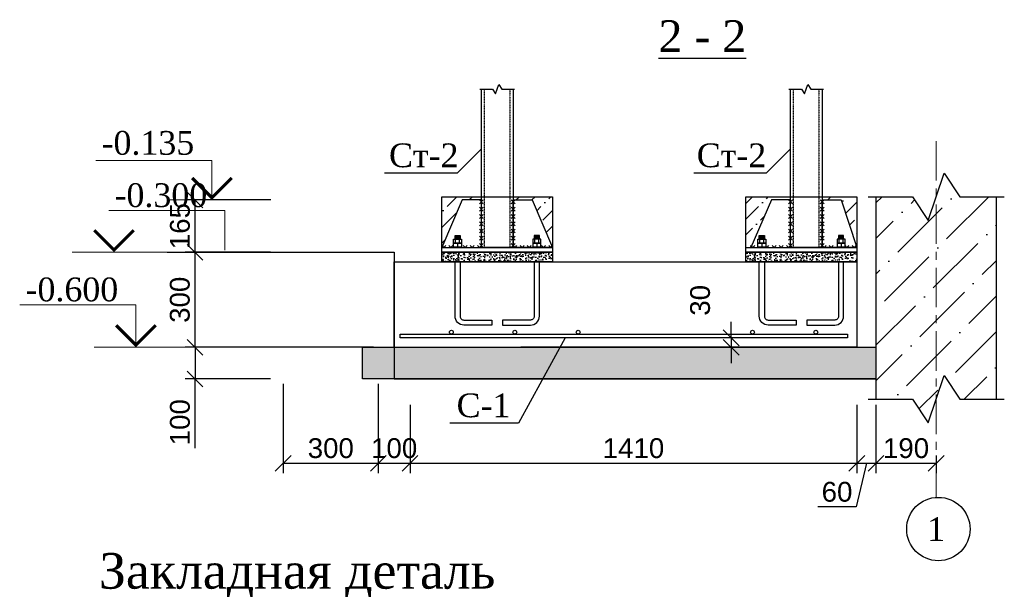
# Model space of a CAD drawing. Header units: millimetres. Extents: x 2063114 to 14983986, y -126020516 to 213791.
# Tile 225 of 256: x 2337825 to 2350251, y -1313714 to -1306522. Entities that reach past the tile are written whole.
import ezdxf
from ezdxf.enums import TextEntityAlignment as Align

# ---------------------------------------------------------------- set-up
doc = ezdxf.new("R2010")
doc.units = ezdxf.units.MM
doc.linetypes.add('ACAD_ISO03W100', pattern=[30, 12, -18])
doc.linetypes.add('CENTERX2', pattern=[4, 2.5, -0.5, 0.5, -0.5])
doc.layers.get('Defpoints').update_dxf_attribs({"color": 6, "lineweight": 35})
doc.layers.add('.', color=7, linetype='Continuous', lineweight=15)
doc.layers.add('АСО-оси', color=24, linetype='CENTERX2', lineweight=20)
doc.layers.add('Размеры', color=28, linetype='Continuous')
doc.styles.get("Standard").update_dxf_attribs({"font": 'arial.ttf'})
doc.styles.add('TIMES', font='times.ttf')
doc.styles.add('TIMES NEW', font='times.ttf', dxfattribs={"height": 200})
doc.styles.add('Times New Roman', font='times.ttf')
doc.dimstyles.new('25', dxfattribs={"dimscale": 100, "dimtxt": 2.5, "dimasz": 2, "dimexe": 1.25, "dimexo": 0.625, "dimtad": 1, "dimdec": 0, "dimlfac": 0.25, "dimtxsty": 'Standard', "dimblk": 'OBLIQUE', "dimcen": 2, "dimdle": 0.008, "dimclrd": 256, "dimclre": 256, "dimclrt": 256, "dimadec": 0, "dimazin": 0, "dimtfac": 1, "dimtdec": 0, "dimtmove": 1, "dimatfit": 2, "dimfxl": 1.25, "dimarcsym": 0})
pattern_1 = [(45, (2347815.88, -1639532.08), (74.087113, 271.65275), [349.25, -69.85, 0, -69.85])]

# ---------------------------------------------------------------- blocks, each defined once
blk = doc.blocks.new('_Oblique')
at = {"color": 0, "linetype": 'ByBlock', "lineweight": -2}
blk.add_line((-0.5, -0.5), (0.5, 0.5), dxfattribs=at)
blk = doc.blocks.new('*D639')
at = {"lineweight": -2, "transparency": 16777216}
for p, q in [((2342289, -1310658), (2339913, -1310658)), ((2340038, -1310657), (2340038, -1311059)), ((2340989, -1311058), (2339913, -1311058)), ((2340038, -1311931), (2340038, -1311058))]:
    blk.add_line(p, q, dxfattribs=at)
at = {"layer": 'Defpoints', "color": 0, "lineweight": 30, "transparency": 16777216}
for p in [(2342351, -1310658), (2340038, -1311058), (2341051, -1311058)]:
    blk.add_point(p, dxfattribs=at)
at = {"lineweight": -2, "transparency": 16777216, "xscale": 200, "yscale": 200, "zscale": 200}
for p, rotation in [((2340038, -1310658), 90), ((2340038, -1311058), 270)]:
    blk.add_blockref('_Oblique', p, dxfattribs=dict(at, rotation=rotation))
at = {"transparency": 16777216, "insert": (2339848, -1311604), "char_height": 250, "attachment_point": 5, "rotation": 90}
blk.add_mtext('100', dxfattribs=at)
blk = doc.blocks.new('*D640')
at = {"lineweight": -2, "transparency": 16777216}
for p, q in [((2340989, -1309458), (2339913, -1309458)), ((2340038, -1310659), (2340038, -1309457)), ((2340989, -1310658), (2339913, -1310658))]:
    blk.add_line(p, q, dxfattribs=at)
at = {"layer": 'Defpoints', "color": 0, "lineweight": 30, "transparency": 16777216}
for p in [(2340038, -1309458), (2341051, -1309458), (2341051, -1310658)]:
    blk.add_point(p, dxfattribs=at)
at = {"lineweight": -2, "transparency": 16777216, "xscale": 200, "yscale": 200, "zscale": 200}
for p, rotation in [((2340038, -1309458), 90), ((2340038, -1310658), 270)]:
    blk.add_blockref('_Oblique', p, dxfattribs=dict(at, rotation=rotation))
at = {"transparency": 16777216, "insert": (2339847, -1310058), "char_height": 250, "attachment_point": 5, "rotation": 90}
blk.add_mtext('300', dxfattribs=at)
blk = doc.blocks.new('*D641')
at = {"lineweight": -2, "transparency": 16777216}
for p, q in [((2346803, -1310538), (2346803, -1310338)), ((2346950, -1310538), (2346678, -1310538)), ((2346803, -1310538), (2346803, -1310658)), ((2346950, -1310658), (2346678, -1310658)), ((2346803, -1310658), (2346803, -1310858))]:
    blk.add_line(p, q, dxfattribs=at)
at = {"layer": 'Defpoints', "color": 0, "lineweight": 30, "transparency": 16777216}
for p in [(2347012, -1310538), (2346803, -1310658), (2347012, -1310658)]:
    blk.add_point(p, dxfattribs=at)
at = {"lineweight": -2, "transparency": 16777216, "xscale": 200, "yscale": 200, "zscale": 200}
for p, rotation in [((2346803, -1310538), 270), ((2346803, -1310658), 90)]:
    blk.add_blockref('_Oblique', p, dxfattribs=dict(at, rotation=rotation))
at = {"transparency": 16777216, "insert": (2346413, -1310065), "char_height": 250, "attachment_point": 5, "rotation": 90}
blk.add_mtext('30', dxfattribs=at)
blk = doc.blocks.new('*D642')
at = {"lineweight": -2, "transparency": 16777216}
for p, q in [((2342351, -1311383), (2342351, -1312248)), ((2342751, -1311383), (2342751, -1312248)), ((2342350, -1312123), (2342752, -1312123))]:
    blk.add_line(p, q, dxfattribs=at)
at = {"layer": 'Defpoints', "color": 0, "lineweight": 30, "transparency": 16777216}
for p in [(2342351, -1311321), (2342751, -1311321), (2342751, -1312123)]:
    blk.add_point(p, dxfattribs=at)
at = {"lineweight": -2, "transparency": 16777216, "xscale": 200, "yscale": 200, "zscale": 200, "rotation": 180}
blk.add_blockref('_Oblique', (2342351, -1312123), dxfattribs=at)
at = {"lineweight": -2, "transparency": 16777216, "xscale": 200, "yscale": 200, "zscale": 200}
blk.add_blockref('_Oblique', (2342751, -1312123), dxfattribs=at)
at = {"transparency": 16777216, "insert": (2342551, -1311933), "char_height": 250, "attachment_point": 5}
blk.add_mtext('100', dxfattribs=at)
blk = doc.blocks.new('*D643')
at = {"lineweight": -2, "transparency": 16777216}
for p, q in [((2348391, -1311383), (2348391, -1312248)), ((2348631, -1311383), (2348631, -1312248)), ((2348511, -1312123), (2348382, -1312674)), ((2348390, -1312123), (2348632, -1312123)), ((2348382, -1312674), (2347898, -1312674))]:
    blk.add_line(p, q, dxfattribs=at)
at = {"layer": 'Defpoints', "color": 0, "lineweight": 30, "transparency": 16777216}
for p in [(2348391, -1311321), (2348631, -1311321), (2348631, -1312123)]:
    blk.add_point(p, dxfattribs=at)
at = {"lineweight": -2, "transparency": 16777216, "xscale": 200, "yscale": 200, "zscale": 200, "rotation": 180}
blk.add_blockref('_Oblique', (2348391, -1312123), dxfattribs=at)
at = {"lineweight": -2, "transparency": 16777216, "xscale": 200, "yscale": 200, "zscale": 200}
blk.add_blockref('_Oblique', (2348631, -1312123), dxfattribs=at)
at = {"transparency": 16777216, "insert": (2348140, -1312484), "char_height": 250, "attachment_point": 5}
blk.add_mtext('60', dxfattribs=at)
blk = doc.blocks.new('*D644')
at = {"lineweight": -2, "transparency": 16777216}
for p, q in [((2342751, -1311383), (2342751, -1312248)), ((2348391, -1311383), (2348391, -1312248)), ((2342750, -1312123), (2348392, -1312123))]:
    blk.add_line(p, q, dxfattribs=at)
at = {"layer": 'Defpoints', "color": 0, "lineweight": 30, "transparency": 16777216}
for p in [(2342751, -1311321), (2348391, -1311321), (2348391, -1312123)]:
    blk.add_point(p, dxfattribs=at)
at = {"lineweight": -2, "transparency": 16777216, "xscale": 200, "yscale": 200, "zscale": 200, "rotation": 180}
blk.add_blockref('_Oblique', (2342751, -1312123), dxfattribs=at)
at = {"lineweight": -2, "transparency": 16777216, "xscale": 200, "yscale": 200, "zscale": 200}
blk.add_blockref('_Oblique', (2348391, -1312123), dxfattribs=at)
at = {"transparency": 16777216, "insert": (2345571, -1311933), "char_height": 250, "attachment_point": 5}
blk.add_mtext('1410', dxfattribs=at)
blk = doc.blocks.new('*D624')
at = {"lineweight": -2, "transparency": 16777216}
for p, q in [((2340996, -1308798), (2339913, -1308798)), ((2340038, -1309459), (2340038, -1308797)), ((2340989, -1309458), (2339913, -1309458))]:
    blk.add_line(p, q, dxfattribs=at)
at = {"layer": 'Defpoints', "color": 0, "lineweight": 30, "transparency": 16777216}
for p in [(2340038, -1308798), (2341058, -1308798), (2341051, -1309458)]:
    blk.add_point(p, dxfattribs=at)
at = {"lineweight": -2, "transparency": 16777216, "xscale": 200, "yscale": 200, "zscale": 200}
for p, rotation in [((2340038, -1308798), 90), ((2340038, -1309458), 270)]:
    blk.add_blockref('_Oblique', p, dxfattribs=dict(at, rotation=rotation))
at = {"transparency": 16777216, "insert": (2339848, -1309128), "char_height": 250, "attachment_point": 5, "rotation": 90}
blk.add_mtext('165', dxfattribs=at)
blk = doc.blocks.new('*D700')
at = {"lineweight": -2, "transparency": 16777216}
for p, q in [((2348631, -1311383), (2348631, -1312248)), ((2349391, -1312025), (2349391, -1312248)), ((2348630, -1312123), (2349392, -1312123))]:
    blk.add_line(p, q, dxfattribs=at)
at = {"layer": 'Defpoints', "color": 0, "lineweight": 30, "transparency": 16777216}
for p in [(2348631, -1311321), (2349391, -1311962), (2349391, -1312123)]:
    blk.add_point(p, dxfattribs=at)
at = {"lineweight": -2, "transparency": 16777216, "xscale": 200, "yscale": 200, "zscale": 200, "rotation": 180}
blk.add_blockref('_Oblique', (2348631, -1312123), dxfattribs=at)
at = {"lineweight": -2, "transparency": 16777216, "xscale": 200, "yscale": 200, "zscale": 200}
blk.add_blockref('_Oblique', (2349391, -1312123), dxfattribs=at)
at = {"transparency": 16777216, "insert": (2349011, -1311933), "char_height": 250, "attachment_point": 5}
blk.add_mtext('190', dxfattribs=at)
blk = doc.blocks.new('*D623')
at = {"lineweight": -2, "transparency": 16777216}
for p, q in [((2341151, -1311121), (2341151, -1312248)), ((2342351, -1311121), (2342351, -1312248)), ((2341150, -1312123), (2342352, -1312123))]:
    blk.add_line(p, q, dxfattribs=at)
at = {"layer": 'Defpoints', "color": 0, "lineweight": 30, "transparency": 16777216}
for p in [(2341151, -1311058), (2342351, -1311058), (2342351, -1312123)]:
    blk.add_point(p, dxfattribs=at)
at = {"lineweight": -2, "transparency": 16777216, "xscale": 200, "yscale": 200, "zscale": 200, "rotation": 180}
blk.add_blockref('_Oblique', (2341151, -1312123), dxfattribs=at)
at = {"lineweight": -2, "transparency": 16777216, "xscale": 200, "yscale": 200, "zscale": 200}
blk.add_blockref('_Oblique', (2342351, -1312123), dxfattribs=at)
at = {"transparency": 16777216, "insert": (2341751, -1311933), "char_height": 250, "attachment_point": 5}
blk.add_mtext('300', dxfattribs=at)

msp = doc.modelspace()

# ---------------------------------------------------------------- hatches: boundary and pattern name
at = {"layer": '.'}
h = msp.add_hatch(dxfattribs=at)
h.set_pattern_fill('GRAVEL', color=256, scale=15)
h.set_pattern_definition([(228.012788, (2347330.593, -1630605.333), (-3048.0000002, -3428.9999998), [51.2582, -5074.57255]), (184.969741, (2347296.303, -1630643.433), (4571.9999982, 381.0000217), [87.9607, -8708.10733]), (132.510447, (2347208.673, -1630651.053), (3810.0000016, -4190.9999985), [62.02223, -6140.2084]), (267.273689, (2347060.083, -1630746.303), (381.0000008, 7620), [80.1007, -7929.9656]), (292.833654, (2347056.273, -1630826.313), (-1905.0000002, 4571.9999999), [78.54505, -7775.97116]), (357.273689, (2347086.753, -1630898.703), (-7620, 381.0000008), [80.1007, -7929.9656]), (37.6942405, (2347166.763, -1630902.513), (-4952.9999998, -3810.0000003), [105.92905, -10486.9673]), (72.2553284, (2347250.583, -1630837.743), (2667.0000007, 8381.9999998), [100.00793, -9900.7885]), (121.4295656, (2347281.063, -1630742.493), (-3048.0000004, 4952.9999997), [80.37195, -7956.83185]), (175.236358, (2347239.153, -1630673.913), (4191, -381.0000007), [91.757, -4496.09054]), (222.397438, (2347147.713, -1630666.293), (-4571.99999985, -4191.00000016), [118.6617, -11747.51588]), (138.814075, (2347437.273, -1630750.113), (-2667, 2286), [40.5007, -4009.58487]), (171.4692344, (2347406.793, -1630723.443), (4953.0000001, -761.9999991), [77.0523, -7628.19585]), (225, (2347330.6, -1630712), (-5e-14, -381), [53.8814, -484.93397]), (203.19859, (2347303.923, -1630666.293), (1905, 762), [29.0162, -2872.59336]), (291.80141, (2347277.25, -1630677.72), (-381, 1143), [41.03484, -2010.71295]), (30.963757, (2347292.493, -1630715.82), (1143, 762), [66.64795, -2154.94472]), (161.56505, (2347349.64, -1630681.53), (762, -381), [48.19307, -1156.6347]), (16.38954, (2347056.273, -1630677.723), (3810, 1143), [67.5132, -6683.824]), (70.346176, (2347121.043, -1630658.673), (-1524.0000001, -4191), [56.63984, -5607.33235]), (293.19859, (2347349.643, -1630605.333), (-762, 1905), [58.032, -2843.57754]), (343.61046, (2347372.503, -1630658.673), (-3810.0000001, 1142.9999997), [67.5132, -6683.824]), (339.443955, (2347056.273, -1630913.943), (-1905, 762), [65.1053, -3190.16015]), (294.775141, (2347117.233, -1630936.803), (-1905.0000023, 4190.999999), [54.5508, -5400.539]), (66.80141, (2347353.453, -1630986.333), (762, 1905), [58.032, -2843.57754]), (17.354025, (2347376.313, -1630932.993), (-4952.9999999, -1524.0000003), [63.8674, -6322.8564]), (69.443955, (2347166.763, -1630986.333), (-762, -1905), [32.55264, -3222.7128]), (101.309932, (2347330.59, -1630986.33), (-381, 1524), [19.4272, -1923.29924]), (165.963757, (2347326.78, -1630967.28), (1143, -381), [78.54506, -1492.3582]), (186.009006, (2347250.583, -1630948.233), (3810, 381.0000002), [72.79005, -7206.20473]), (303.690068, (2347292.49, -1630750.11), (-381, 762), [54.9486, -1318.76645]), (353.1572266, (2347322.973, -1630795.833), (6477.00000004, -761.99999966), [95.9335, -9497.40136]), (60.945396, (2347418.223, -1630807.263), (-1524, -2667), [39.22624, -3883.40885]), (90, (2347437.27, -1630772.97), (-381, 381), [22.86, -358.14]), (120.256437, (2347242.963, -1630936.803), (1523.9999998, -2667), [52.93004, -5240.0911]), (48.012787, (2347216.293, -1630891.083), (3048.0000003, 3428.9999998), [102.51643, -5023.31433]), (0, (2347284.87, -1630814.9), (381, 381), [99.06, -281.94]), (325.3048465, (2347383.933, -1630814.883), (3810.0000014, -2666.999998), [60.24143, -5963.8975]), (254.054604, (2347433.463, -1630849.173), (-381, -1524), [55.47436, -2718.2475]), (207.6459754, (2347418.223, -1630902.513), (-7239.0000003, -3809.9999995), [90.32176, -8941.86966]), (175.426079, (2347338.213, -1630944.423), (-4953, 381), [95.5544, -9459.87697])])
edge = h.paths.add_edge_path()
edge.add_line((2342151.11512, -1310658.08365), (2342151.11512, -1311058.08365))
edge.add_line((2342151.11512, -1311058.08365), (2348631.11512, -1311058.08365))
edge.add_line((2348631.11512, -1311058.08365), (2348631.11512, -1310658.08365))
edge.add_line((2348631.11512, -1310658.08365), (2342224.33174, -1310658.08365))
h = msp.add_hatch()
h.set_pattern_fill('ANSI36', color=253, scale=100)
h.set_pattern_definition([(45, (2561513.1, -1632074.95), (168.3798, 617.3926), [793.75, -158.75, 0, -158.75])])
h.paths.add_polyline_path([(2348631.11512, -1311313.75246), (2349091.11512, -1311313.75246), (2349291.11512, -1311613.75246), (2349491.11512, -1311013.75246), (2349691.11512, -1311313.75246), (2350151.11512, -1311313.75246), (2350151.11512, -1308758.08365), (2349691.11512, -1308758.08365), (2349491.11512, -1308458.08365), (2349291.11512, -1309058.08365), (2349091.11512, -1308758.08365), (2348631.11512, -1308758.08365)])
h = msp.add_hatch()
h.set_pattern_fill('ANSI36', color=0, scale=44, style=0)
h.set_pattern_definition([(45, (2347835.88, -1639532.08), (74.087113, 271.65275), [349.25, -69.85, 0, -69.85])])
h.paths.add_polyline_path([(2343411.21827, -1308798.08365), (2343651.21827, -1308798.08365), (2343651.21827, -1308758.08365), (2343150.78779, -1308758.08365), (2343151.11512, -1309398.08365), (2343151.21827, -1309398.08365)])
h.paths.add_polyline_path([(2344550.78779, -1308758.08365), (2344051.11512, -1308758.08365), (2344051.11512, -1308798.08365), (2344291.11512, -1308798.08365), (2344551.11512, -1309398.08365)])
h = msp.add_hatch()
h.set_pattern_fill('ANSI36', color=0, scale=44, style=0)
h.set_pattern_definition(pattern_1)
h.paths.add_polyline_path([(2347311.21827, -1308798.08365), (2347551.21827, -1308798.08365), (2347551.21827, -1308758.08365), (2346991.11512, -1308758.08365), (2346991.11512, -1309398.08365), (2347051.21827, -1309398.08365)])
h = msp.add_hatch()
h.set_pattern_fill('ANSI36', color=0, scale=44, style=0)
h.set_pattern_definition(pattern_1)
h.paths.add_polyline_path([(2348391.11512, -1308758.08365), (2347951.11512, -1308758.08365), (2347951.11512, -1308798.08365), (2348191.11512, -1308798.08365), (2348391.11512, -1309398.08365)])
h = msp.add_hatch()
h.set_pattern_fill('AR-CONC', color=0, scale=0.5, style=0)
h.set_pattern_definition([(50, (2344075.876, -1639532.08), (91.092334, -7.969543), [9.525, -104.775]), (355, (2344075.88, -1639532.08), (-17.62171, 95.528423), [7.62, -83.820292]), (100.451445, (2344083.47, -1639532.75), (73.470624, 87.558876), [8.095004, -89.045122]), (46.1842, (2344075.88, -1639506.68), (135.53952, -21.021164), [14.2875, -157.1625]), (96.635558, (2344087.17, -1639508.43), (118.702067, 123.71306), [12.14251, -133.567804]), (351.18415, (2344075.88, -1639506.68), (118.70207, 123.71306), [11.429984, -125.729866]), (21, (2344088.576, -1639513.03), (75.807196, -51.132599), [9.525, -104.775]), (326, (2344088.58, -1639513.03), (30.901014, 92.093983), [7.62, -83.82]), (71.451445, (2344094.89, -1639517.29), (106.70821, 40.961384), [8.095004, -89.04497]), (37.5, (2344075.876, -1639532.08), (1.5443016, 42.2775194), [0, -82.804, 0, -85.09, 0, -84.1375]), (7.5, (2344075.876, -1639532.08), (33.409831, 50.0902874), [0, -48.514, 0, -80.899, 0, -32.0675]), (327.5, (2344047.555, -1639532.08), (67.7952976, -2.864372), [0, -31.75, 0, -99.06, 0, -131.445]), (317.5, (2344034.855, -1639532.08), (74.064591, 12.713246), [0, -41.275, 0, -65.786, 0, -93.345])])
h.paths.add_polyline_path([(2344550.78779, -1309458.08365), (2343150.78779, -1309458.08365), (2343150.78779, -1309578.08365), (2344550.78779, -1309578.08365)])
h = msp.add_hatch()
h.set_pattern_fill('AR-CONC', color=0, scale=0.5, style=0)
h.set_pattern_definition([(50, (2347815.876, -1639532.08), (91.092334, -7.969543), [9.525, -104.775]), (355, (2347815.88, -1639532.08), (-17.62171, 95.528423), [7.62, -83.820292]), (100.451445, (2347823.47, -1639532.75), (73.470624, 87.558876), [8.095004, -89.045122]), (46.1842, (2347815.88, -1639506.68), (135.53952, -21.021164), [14.2875, -157.1625]), (96.635558, (2347827.17, -1639508.43), (118.702067, 123.71306), [12.14251, -133.567804]), (351.18415, (2347815.88, -1639506.68), (118.70207, 123.71306), [11.429984, -125.729866]), (21, (2347828.576, -1639513.03), (75.807196, -51.132599), [9.525, -104.775]), (326, (2347828.58, -1639513.03), (30.901014, 92.093983), [7.62, -83.82]), (71.451445, (2347834.89, -1639517.29), (106.70821, 40.961384), [8.095004, -89.04497]), (37.5, (2347815.876, -1639532.08), (1.5443016, 42.2775194), [0, -82.804, 0, -85.09, 0, -84.1375]), (7.5, (2347815.876, -1639532.08), (33.409831, 50.0902874), [0, -48.514, 0, -80.899, 0, -32.0675]), (327.5, (2347787.555, -1639532.08), (67.7952976, -2.864372), [0, -31.75, 0, -99.06, 0, -131.445]), (317.5, (2347774.855, -1639532.08), (74.064591, 12.713246), [0, -41.275, 0, -65.786, 0, -93.345])])
h.paths.add_polyline_path([(2346991.11512, -1309458.08365), (2346991.11512, -1309578.08365), (2348391.11512, -1309578.08365), (2348391.11512, -1309458.08365)])

# ---------------------------------------------------------------- linework, layer by layer
at = {"color": 7, "lineweight": 13}
for p, q in [((2340973.55585, -1308798.08365), (2339722.11385, -1308798.08365)), ((2339737.55219, -1309458.08365), (2338486.11019, -1309458.08365)), ((2340014.24483, -1310658.08365), (2338762.80283, -1310658.08365))]:
    msp.add_line(p, q, dxfattribs=at)
at = {"lineweight": 30}
for p, q in [((2343626.21827, -1308798.08365), (2343676.21827, -1308848.08365)), ((2343626.21827, -1308848.08365), (2343676.21827, -1308798.08365)), ((2344026.11512, -1308798.08365), (2344076.11512, -1308848.08365)), ((2344026.11512, -1308848.08365), (2344076.11512, -1308798.08365)), ((2347526.21827, -1308798.08365), (2347576.21827, -1308848.08365)), ((2347526.21827, -1308848.08365), (2347576.21827, -1308798.08365)), ((2347926.11512, -1308798.08365), (2347976.11512, -1308848.08365)), ((2347926.11512, -1308848.08365), (2347976.11512, -1308798.08365)), ((2343626.21827, -1308889.75032), (2343676.21827, -1308939.75032)), ((2343626.21827, -1308939.75032), (2343676.21827, -1308889.75032)), ((2344026.11512, -1308889.75032), (2344076.11512, -1308939.75032)), ((2344026.11512, -1308939.75032), (2344076.11512, -1308889.75032)), ((2347526.21827, -1308889.75032), (2347576.21827, -1308939.75032)), ((2347526.21827, -1308939.75032), (2347576.21827, -1308889.75032)), ((2347926.11512, -1308889.75032), (2347976.11512, -1308939.75032)), ((2347926.11512, -1308939.75032), (2347976.11512, -1308889.75032)), ((2343626.21827, -1308981.41698), (2343676.21827, -1309031.41698)), ((2343626.21827, -1309031.41698), (2343676.21827, -1308981.41698)), ((2343626.21827, -1309073.08365), (2343676.21827, -1309123.08365)), ((2343626.21827, -1309123.08365), (2343676.21827, -1309073.08365)), ((2344026.11512, -1308981.41698), (2344076.11512, -1309031.41698)), ((2344026.11512, -1309031.41698), (2344076.11512, -1308981.41698)), ((2344026.11512, -1309073.08365), (2344076.11512, -1309123.08365)), ((2344026.11512, -1309123.08365), (2344076.11512, -1309073.08365)), ((2347526.21827, -1308981.41698), (2347576.21827, -1309031.41698)), ((2347526.21827, -1309031.41698), (2347576.21827, -1308981.41698)), ((2347526.21827, -1309073.08365), (2347576.21827, -1309123.08365)), ((2347526.21827, -1309123.08365), (2347576.21827, -1309073.08365)), ((2347926.11512, -1308981.41698), (2347976.11512, -1309031.41698)), ((2347926.11512, -1309031.41698), (2347976.11512, -1308981.41698)), ((2347926.11512, -1309073.08365), (2347976.11512, -1309123.08365)), ((2347926.11512, -1309123.08365), (2347976.11512, -1309073.08365)), ((2343626.21827, -1309164.75032), (2343676.21827, -1309214.75032)), ((2343626.21827, -1309214.75032), (2343676.21827, -1309164.75032)), ((2344026.11512, -1309164.75032), (2344076.11512, -1309214.75032)), ((2344026.11512, -1309214.75032), (2344076.11512, -1309164.75032)), ((2347526.21827, -1309164.75032), (2347576.21827, -1309214.75032)), ((2347526.21827, -1309214.75032), (2347576.21827, -1309164.75032)), ((2347926.11512, -1309164.75032), (2347976.11512, -1309214.75032)), ((2347926.11512, -1309214.75032), (2347976.11512, -1309164.75032)), ((2343626.21827, -1309256.41698), (2343676.21827, -1309306.41698)), ((2343626.21827, -1309306.41698), (2343676.21827, -1309256.41698)), ((2344026.11512, -1309256.41698), (2344076.11512, -1309306.41698)), ((2344026.11512, -1309306.41698), (2344076.11512, -1309256.41698)), ((2347526.21827, -1309256.41698), (2347576.21827, -1309306.41698)), ((2347526.21827, -1309306.41698), (2347576.21827, -1309256.41698)), ((2347926.11512, -1309256.41698), (2347976.11512, -1309306.41698)), ((2347926.11512, -1309306.41698), (2347976.11512, -1309256.41698)), ((2343176.21827, -1309398.08365), (2343158.77641, -1309380.64179)), ((2343176.21827, -1309398.08365), (2343201.21827, -1309373.08365)), ((2343266.21827, -1309398.08365), (2343241.21827, -1309373.08365)), ((2343266.21827, -1309398.08365), (2343291.21827, -1309373.08365)), ((2343446.21827, -1309398.08365), (2343421.21827, -1309373.08365)), ((2343446.21827, -1309398.08365), (2343471.21827, -1309373.08365)), ((2343536.21827, -1309398.08365), (2343511.21827, -1309373.08365)), ((2343536.21827, -1309398.08365), (2343561.21827, -1309373.08365)), ((2343626.21827, -1309398.08365), (2343601.21827, -1309373.08365)), ((2343626.21827, -1309348.08365), (2343676.21827, -1309398.08365)), ((2343626.21827, -1309398.08365), (2343676.21827, -1309348.08365)), ((2343626.21827, -1309398.08365), (2343651.21827, -1309373.08365)), ((2344026.11512, -1309348.08365), (2344076.11512, -1309398.08365)), ((2344026.11512, -1309398.08365), (2344076.11512, -1309348.08365)), ((2344076.11512, -1309398.08365), (2344051.11512, -1309373.08365)), ((2344076.11512, -1309398.08365), (2344101.11512, -1309373.08365)), ((2344166.11512, -1309398.08365), (2344141.11512, -1309373.08365)), ((2344166.11512, -1309398.08365), (2344191.11512, -1309373.08365)), ((2344256.11512, -1309398.08365), (2344231.11512, -1309373.08365)), ((2344256.11512, -1309398.08365), (2344281.11512, -1309373.08365)), ((2344436.11512, -1309398.08365), (2344411.11512, -1309373.08365)), ((2344436.11512, -1309398.08365), (2344461.11512, -1309373.08365)), ((2344526.11512, -1309398.08365), (2344501.11512, -1309373.08365)), ((2344526.11512, -1309398.08365), (2344551.11512, -1309373.08365)), ((2347076.21827, -1309398.08365), (2347058.77641, -1309380.64179)), ((2347076.21827, -1309398.08365), (2347101.21827, -1309373.08365)), ((2347256.21827, -1309398.08365), (2347241.11512, -1309382.9805)), ((2347256.21827, -1309398.08365), (2347281.21827, -1309373.08365)), ((2347346.21827, -1309398.08365), (2347321.21827, -1309373.08365)), ((2347346.21827, -1309398.08365), (2347371.21827, -1309373.08365)), ((2347436.21827, -1309398.08365), (2347411.21827, -1309373.08365)), ((2347436.21827, -1309398.08365), (2347461.21827, -1309373.08365)), ((2347526.21827, -1309398.08365), (2347501.21827, -1309373.08365)), ((2347526.21827, -1309348.08365), (2347576.21827, -1309398.08365)), ((2347526.21827, -1309398.08365), (2347576.21827, -1309348.08365)), ((2347526.21827, -1309398.08365), (2347551.21827, -1309373.08365)), ((2347926.11512, -1309348.08365), (2347976.11512, -1309398.08365)), ((2347926.11512, -1309398.08365), (2347976.11512, -1309348.08365)), ((2347976.11512, -1309398.08365), (2347951.11512, -1309373.08365)), ((2347976.11512, -1309398.08365), (2348001.11512, -1309373.08365)), ((2348066.11512, -1309398.08365), (2348041.11512, -1309373.08365)), ((2348066.11512, -1309398.08365), (2348091.11512, -1309373.08365)), ((2348265.62498, -1309398.08365), (2348240.62498, -1309373.08365)), ((2348265.62498, -1309398.08365), (2348290.62498, -1309373.08365)), ((2348355.62498, -1309398.08365), (2348330.62498, -1309373.08365)), ((2348355.62498, -1309398.08365), (2348380.62498, -1309373.08365))]:
    msp.add_line(p, q, dxfattribs=at)
for p, q in [((2343326.11512, -1309344.08365), (2343326.11512, -1309294.08365)), ((2343376.11512, -1309344.08365), (2343376.11512, -1309294.08365)), ((2344326.11512, -1309344.08365), (2344326.11512, -1309294.08365)), ((2344376.11512, -1309344.08365), (2344376.11512, -1309294.08365)), ((2347166.11512, -1309344.08365), (2347166.11512, -1309294.08365)), ((2347216.11512, -1309344.08365), (2347216.11512, -1309294.08365)), ((2348166.11512, -1309344.08365), (2348166.11512, -1309294.08365)), ((2348216.11512, -1309344.08365), (2348216.11512, -1309294.08365))]:
    msp.add_line(p, q)
for points in [[(2343631.21827, -1307398.08365), (2343791.16669, -1307398.08365), (2343831.16669, -1307458.08365), (2343871.16669, -1307338.08365), (2343911.16669, -1307398.08365), (2344071.11512, -1307398.08365)], [(2347531.21827, -1307398.08365), (2347691.16669, -1307398.08365), (2347731.16669, -1307458.08365), (2347771.16669, -1307338.08365), (2347811.16669, -1307398.08365), (2347971.11512, -1307398.08365)], [(2344051.11512, -1307398.08365), (2344051.11512, -1309398.08365), (2343651.21827, -1309398.08365), (2343651.21827, -1307398.08365)], [(2347951.11512, -1307398.08365), (2347951.11512, -1309398.08365), (2347551.21827, -1309398.08365), (2347551.21827, -1307398.08365)], [(2343651.16669, -1308153.6045), (2343345.84803, -1308458.92317), (2342430.7638, -1308457.59013)], [(2347551.16669, -1308153.6045), (2347245.84803, -1308458.92317), (2346330.7638, -1308457.59013)], [(2348531.11512, -1308758.08365), (2349091.11512, -1308758.08365), (2349291.11512, -1309058.08365), (2349491.11512, -1308458.08365), (2349691.11512, -1308758.08365), (2350251.11512, -1308758.08365)], [(2343651.21827, -1308798.08365), (2343411.21827, -1308798.08365), (2343151.21827, -1309398.08365), (2343651.21827, -1309398.08365), (2343651.21827, -1308798.08365)], [(2344051.11512, -1308798.08365), (2344291.11512, -1308798.08365), (2344551.11512, -1309398.08365), (2344051.11512, -1309398.08365), (2344051.11512, -1308798.08365)], [(2347051.21827, -1309398.08365), (2347551.21827, -1309398.08365), (2347551.21827, -1308798.08365), (2347311.21827, -1308798.08365), (2347051.21827, -1309398.08365)], [(2348391.11512, -1309398.08365), (2347951.11512, -1309398.08365), (2347951.11512, -1308798.08365), (2348191.11512, -1308798.08365), (2348391.11512, -1309398.08365)], [(2348631.11512, -1308758.08365), (2348631.11512, -1311313.75246)], [(2350151.11512, -1311313.75246), (2350151.11512, -1308758.08365)], [(2343319.11512, -1309253.71124), (2343383.11512, -1309248.11795)], [(2343319.11512, -1309258.7303), (2343383.11512, -1309253.13701)], [(2343319.11512, -1309263.74936), (2343383.11512, -1309258.15607)], [(2343319.11512, -1309268.76842), (2343383.11512, -1309263.17513)], [(2343319.11512, -1309273.78748), (2343383.11512, -1309268.19419)], [(2343319.11512, -1309278.80654), (2343383.11512, -1309273.21325)], [(2343319.11512, -1309283.82559), (2343383.11512, -1309278.2323)], [(2343319.11512, -1309288.84465), (2343383.11512, -1309283.25136)], [(2343319.11512, -1309293.86371), (2343383.11512, -1309288.27042)], [(2343351.11512, -1309344.08365), (2343351.11512, -1309394.08365)], [(2343374.02799, -1309294.08365), (2343383.11512, -1309293.28948)], [(2344383.11512, -1309253.71124), (2344319.11512, -1309248.11795)], [(2344383.11512, -1309258.7303), (2344319.11512, -1309253.13701)], [(2344383.11512, -1309263.74936), (2344319.11512, -1309258.15607)], [(2344383.11512, -1309268.76842), (2344319.11512, -1309263.17513)], [(2344383.11512, -1309273.78748), (2344319.11512, -1309268.19419)], [(2344383.11512, -1309278.80654), (2344319.11512, -1309273.21325)], [(2344383.11512, -1309283.82559), (2344319.11512, -1309278.2323)], [(2344383.11512, -1309288.84465), (2344319.11512, -1309283.25136)], [(2344383.11512, -1309293.86371), (2344319.11512, -1309288.27042)], [(2344328.20225, -1309294.08365), (2344319.11512, -1309293.28948)], [(2344351.11512, -1309344.08365), (2344351.11512, -1309394.08365)], [(2347159.11512, -1309253.71124), (2347223.11512, -1309248.11795)], [(2347159.11512, -1309258.7303), (2347223.11512, -1309253.13701)], [(2347159.11512, -1309263.74936), (2347223.11512, -1309258.15607)], [(2347159.11512, -1309268.76842), (2347223.11512, -1309263.17513)], [(2347159.11512, -1309273.78748), (2347223.11512, -1309268.19419)], [(2347159.11512, -1309278.80654), (2347223.11512, -1309273.21325)], [(2347159.11512, -1309283.82559), (2347223.11512, -1309278.2323)], [(2347159.11512, -1309288.84465), (2347223.11512, -1309283.25136)], [(2347159.11512, -1309293.86371), (2347223.11512, -1309288.27042)], [(2347191.11512, -1309344.08365), (2347191.11512, -1309394.08365)], [(2347214.02799, -1309294.08365), (2347223.11512, -1309293.28948)], [(2348223.11512, -1309253.71124), (2348159.11512, -1309248.11795)], [(2348223.11512, -1309258.7303), (2348159.11512, -1309253.13701)], [(2348223.11512, -1309263.74936), (2348159.11512, -1309258.15607)], [(2348223.11512, -1309268.76842), (2348159.11512, -1309263.17513)], [(2348223.11512, -1309273.78748), (2348159.11512, -1309268.19419)], [(2348223.11512, -1309278.80654), (2348159.11512, -1309273.21325)], [(2348223.11512, -1309283.82559), (2348159.11512, -1309278.2323)], [(2348223.11512, -1309288.84465), (2348159.11512, -1309283.25136)], [(2348223.11512, -1309293.86371), (2348159.11512, -1309288.27042)], [(2348168.20225, -1309294.08365), (2348159.11512, -1309293.28948)], [(2348191.11512, -1309344.08365), (2348191.11512, -1309394.08365)], [(2339687.14271, -1309458.08365), (2342551.11512, -1309458.08365), (2342551.11512, -1311058.08365), (2348628.50216, -1311058.08365)], [(2344710.89246, -1310538.08365), (2344119.39107, -1311615.72276), (2343255.04322, -1311615.72276)], [(2348531.11512, -1311313.75246), (2349091.11512, -1311313.75246), (2349291.11512, -1311613.75246), (2349491.11512, -1311013.75246), (2349691.11512, -1311313.75246), (2350251.11512, -1311313.75246)]]:
    msp.add_lwpolyline(points)
at = {"linetype": 'ACAD_ISO03W100', "ltscale": 0.1}
for points in [[(2344011.11512, -1307398.08365), (2344011.11512, -1309398.08365), (2343691.11512, -1309398.08365), (2343691.11512, -1307398.08365)], [(2347911.11512, -1307398.08365), (2347911.11512, -1309398.08365), (2347591.11512, -1309398.08365), (2347591.11512, -1307398.08365)]]:
    msp.add_lwpolyline(points, dxfattribs=at)
at = {"color": 7, "lineweight": 13}
for points in [[(2340251.36437, -1308798.08365), (2340251.36437, -1308298.08365), (2338784.25326, -1308298.08365)], [(2340415.36071, -1309429.80365), (2340415.36071, -1308929.80365), (2338948.2496, -1308929.80365)], [(2339292.05335, -1310629.80365), (2339292.05335, -1310120.33365), (2337824.94224, -1310120.33365)]]:
    msp.add_lwpolyline(points, dxfattribs=at)
at = {"color": 7, "lineweight": 13, "const_width": 40}
for points in [[(2340501.36437, -1308519.80365), (2340251.36437, -1308769.80365), (2340001.36437, -1308519.80365)], [(2339265.36071, -1309179.80365), (2339015.36071, -1309429.80365), (2338765.36071, -1309179.80365)], [(2339542.05335, -1310379.80365), (2339292.05335, -1310629.80365), (2339042.05335, -1310379.80365)]]:
    msp.add_lwpolyline(points, dxfattribs=at)
for points in [[(2343150.78779, -1308758.08365), (2344550.78779, -1308758.08365), (2344550.78779, -1309458.08365), (2343150.78779, -1309458.08365)], [(2346991.11512, -1308758.08365), (2348391.11512, -1308758.08365), (2348391.11512, -1309458.08365), (2346991.11512, -1309458.08365)], [(2343301.11512, -1309294.08365), (2343401.11512, -1309294.08365), (2343401.11512, -1309344.08365), (2343301.11512, -1309344.08365)], [(2343301.11512, -1309344.08365), (2343401.11512, -1309344.08365), (2343401.11512, -1309394.08365), (2343301.11512, -1309394.08365)], [(2344401.11512, -1309294.08365), (2344301.11512, -1309294.08365), (2344301.11512, -1309344.08365), (2344401.11512, -1309344.08365)], [(2344401.11512, -1309344.08365), (2344301.11512, -1309344.08365), (2344301.11512, -1309394.08365), (2344401.11512, -1309394.08365)], [(2347141.11512, -1309294.08365), (2347241.11512, -1309294.08365), (2347241.11512, -1309344.08365), (2347141.11512, -1309344.08365)], [(2347141.11512, -1309344.08365), (2347241.11512, -1309344.08365), (2347241.11512, -1309394.08365), (2347141.11512, -1309394.08365)], [(2348241.11512, -1309294.08365), (2348141.11512, -1309294.08365), (2348141.11512, -1309344.08365), (2348241.11512, -1309344.08365)], [(2348241.11512, -1309344.08365), (2348141.11512, -1309344.08365), (2348141.11512, -1309394.08365), (2348241.11512, -1309394.08365)], [(2343150.78779, -1309458.08365), (2344550.78779, -1309458.08365), (2344550.78779, -1309578.08365), (2343150.78779, -1309578.08365)], [(2343151.11512, -1309398.08365), (2344551.11512, -1309398.08365), (2344551.11512, -1309458.08365), (2343151.11512, -1309458.08365)], [(2343296.11512, -1309394.08365), (2343406.11512, -1309394.08365), (2343406.11512, -1309398.08365), (2343296.11512, -1309398.08365)], [(2344406.11512, -1309394.08365), (2344296.11512, -1309394.08365), (2344296.11512, -1309398.08365), (2344406.11512, -1309398.08365)], [(2346991.11512, -1309398.08365), (2348391.11512, -1309398.08365), (2348391.11512, -1309458.08365), (2346991.11512, -1309458.08365)], [(2346991.11512, -1309458.08365), (2348391.11512, -1309458.08365), (2348391.11512, -1309578.08365), (2346991.11512, -1309578.08365)], [(2347136.11512, -1309394.08365), (2347246.11512, -1309394.08365), (2347246.11512, -1309398.08365), (2347136.11512, -1309398.08365)], [(2348246.11512, -1309394.08365), (2348136.11512, -1309394.08365), (2348136.11512, -1309398.08365), (2348246.11512, -1309398.08365)]]:
    msp.add_lwpolyline(points, close=True)
at = {"lineweight": 30}
for points in [[(2343319.11512, -1309294.08365), (2343319.11512, -1309248.08365), (2343383.11512, -1309248.08365), (2343383.11512, -1309294.08365)], [(2344383.11512, -1309294.08365), (2344383.11512, -1309248.08365), (2344319.11512, -1309248.08365), (2344319.11512, -1309294.08365)], [(2347159.11512, -1309294.08365), (2347159.11512, -1309248.08365), (2347223.11512, -1309248.08365), (2347223.11512, -1309294.08365)], [(2348223.11512, -1309294.08365), (2348223.11512, -1309248.08365), (2348159.11512, -1309248.08365), (2348159.11512, -1309294.08365)]]:
    msp.add_lwpolyline(points, dxfattribs=at)
for points in [[(2343383.11512, -1309578.08365), (2343383.11512, -1310266.08365, 0.4142135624), (2343431.11512, -1310314.08365), (2343783.11512, -1310314.08365), (2343783.11512, -1310378.08365), (2343431.11512, -1310378.08365, -0.4142135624), (2343319.11512, -1310266.08365), (2343319.11512, -1309578.08365)], [(2344319.11512, -1309578.08365), (2344319.11512, -1310266.08365, -0.4142135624), (2344271.11512, -1310314.08365), (2343919.11512, -1310314.08365), (2343919.11512, -1310378.08365), (2344271.11512, -1310378.08365, 0.4142135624), (2344383.11512, -1310266.08365), (2344383.11512, -1309578.08365)], [(2347223.11512, -1309578.08365), (2347223.11512, -1310266.08365, 0.4142135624), (2347271.11512, -1310314.08365), (2347623.11512, -1310314.08365), (2347623.11512, -1310378.08365), (2347271.11512, -1310378.08365, -0.4142135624), (2347159.11512, -1310266.08365), (2347159.11512, -1309578.08365)], [(2348159.11512, -1309578.08365), (2348159.11512, -1310266.08365, -0.4142135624), (2348111.11512, -1310314.08365), (2347759.11512, -1310314.08365), (2347759.11512, -1310378.08365), (2348111.11512, -1310378.08365, 0.4142135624), (2348223.11512, -1310266.08365), (2348223.11512, -1309578.08365)]]:
    msp.add_lwpolyline(points, format="xyb", dxfattribs=at)
msp.add_lwpolyline([(2348271.11512, -1310490.08365), (2348271.11512, -1310538.08365), (2342627.83952, -1310538.08365), (2342627.83952, -1310490.08365)], close=True, dxfattribs=at)
for centre in [(2343272.94616, -1310466.1536), (2344072.94616, -1310466.1536), (2344872.94616, -1310466.1536), (2347072.94616, -1310466.1536), (2347872.94616, -1310466.1536)]:
    msp.add_circle(centre, 24, dxfattribs=at)
at = {"color": 0}
msp.add_circle((2349419.1299, -1312952.36222), 400, dxfattribs=at)
at = {"layer": 'АСО-оси', "color": 1, "lineweight": 15, "ltscale": 200}
msp.add_lwpolyline([(2349391.19167, -1312553.33909), (2349391.19167, -1308009.29516)], dxfattribs=at)
at = {"layer": 'Размеры', "lineweight": 30}
msp.add_lwpolyline([(2342551.11512, -1310658.08365), (2342551.11512, -1309578.08365), (2348391.11512, -1309578.08365), (2348391.11512, -1310658.08365), (2344151.11512, -1310658.08365)], dxfattribs=at)
at = {"layer": 'Размеры'}
msp.add_lwpolyline([(2342151.11512, -1310658.08365), (2348631.11512, -1310658.08365), (2348631.11512, -1311058.08365), (2342151.11512, -1311058.08365)], close=True, dxfattribs=at)

# ---------------------------------------------------------------- texts
at = {"style": 'Times New Roman'}
msp.add_text('%%u2 - 2', height=400, dxfattribs=at).set_placement((2346440.69354, -1306928.59859), align=Align.CENTER)
at = {"color": 7, "lineweight": 13, "style": 'TIMES'}
for s, p in [('-0.135', (2338857.6231, -1308226.77818)), ('-0.300', (2339021.61944, -1308886.77818)), ('-0.600', (2337898.31208, -1310077.30818))]:
    msp.add_text(s, height=300, dxfattribs=at).set_placement(p)
at = {"color": 7, "style": 'TIMES'}
for s, insert, char_height, width, attachment_point in [('Ст-2', (2342485.4747, -1308083.83382), 300, 613.3821197, 1), ('Ст-2', (2346369.23366, -1308083.83382), 300, 613.3821197, 1), ('С-1', (2343338.85139, -1311240.63342), 300, 613.3821197, 1), ('Закладная деталь \\PЗд-3', (2341326.06315, -1313922.10063), 450, 9146.8042538, 5)]:
    msp.add_mtext(s, dxfattribs=dict(at, insert=insert, char_height=char_height, width=width, attachment_point=attachment_point))
at = {"color": 250, "insert": (2349390.78779, -1312953.33909), "char_height": 300, "width": 559.2030637, "attachment_point": 5, "rotation": 0.010710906, "style": 'TIMES NEW'}
msp.add_mtext('1', dxfattribs=at)

# ---------------------------------------------------------------- dimensions: what is measured, and where the dimension line sits
for base, p1, p2, picture, middle in [((2340037.68706, -1308798.08365), (2341051.11512, -1309458.08365), (2341058.34709, -1308798.08365), '*D624', (2339847.54382, -1309128.08365)), ((2340037.68706, -1309458.08365), (2341051.11512, -1310658.08365), (2341051.11512, -1309458.08365), '*D640', (2339847.45855, -1310058.08365))]:
    dim = msp.add_linear_dim(base=base, p1=p1, p2=p2, angle=90, dimstyle='25')
    dim.commit()
    dim.dimension.update_dxf_attribs({"geometry": picture, "text_midpoint": middle})
for base, p1, p2, picture, middle in [((2346803.08306, -1310658.08365), (2347012.37458, -1310538.08365), (2347012.37458, -1310658.08365), '*D641', (2346603.30482, -1310065.24224)), ((2340037.68706, -1311058.08365), (2342351.11512, -1310658.08365), (2341051.11512, -1311058.08365), '*D639', (2340061.77152, -1311604.23674))]:
    dim = msp.add_linear_dim(base=base, p1=p1, p2=p2, angle=90, dimstyle='25')
    dim.commit()
    dim.dimension.update_dxf_attribs({"geometry": picture, "text_midpoint": middle, "dimtype": 160})
for base, p1, p2, picture, middle in [((2342351.11512, -1312123.37774), (2341151.11512, -1311058.08365), (2342351.11512, -1311058.08365), '*D623', (2341751.11512, -1312123.37774)), ((2342751.11512, -1312123.37774), (2342351.11512, -1311320.75331), (2342751.11512, -1311320.75331), '*D642', (2342551.11512, -1312123.37774)), ((2348631.11512, -1312123.37774), (2348391.11512, -1311320.75331), (2348631.11512, -1311320.75331), '*D643', (2348319.06914, -1312673.66433))]:
    dim = msp.add_linear_dim(base=base, p1=p1, p2=p2, dimstyle='25')
    dim.commit()
    dim.dimension.update_dxf_attribs({"geometry": picture, "text_midpoint": middle, "dimtype": 160})
for base, p1, p2, picture, middle in [((2348391.11512, -1312123.37774), (2342751.11512, -1311320.75331), (2348391.11512, -1311320.75331), '*D644', (2345571.11512, -1311933.2345)), ((2349391.19167, -1312123.37774), (2348631.11512, -1311320.75331), (2349391.19167, -1311962.11889), '*D700', (2349011.15339, -1311933.2345))]:
    dim = msp.add_linear_dim(base=base, p1=p1, p2=p2, dimstyle='25')
    dim.commit()
    dim.dimension.update_dxf_attribs({"geometry": picture, "text_midpoint": middle})

doc.saveas('drawing.dxf')
